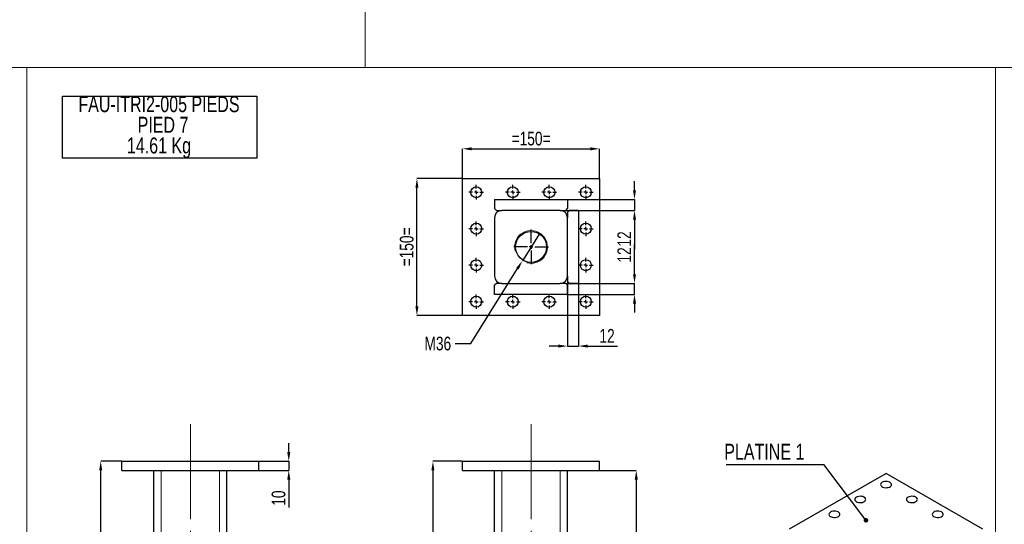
# Model space of a CAD drawing. Header units: millimetres. Extents: x 0 to 841, y 0 to 594.
# Tile 9 of 13: x 484 to 700, y 206 to 316. Entities that reach past the tile are written whole.
import ezdxf

# ---------------------------------------------------------------- set-up
doc = ezdxf.new("R2010")
doc.units = ezdxf.units.MM
doc.header["$PDSIZE"] = -1
doc.linetypes.add('CENTERX2', pattern=[20.32, 12.7, -2.54, 2.54, -2.54])
for name, color, linetype in [('COTES', 1, 'Continuous'), ('NOTES', 6, 'Continuous'), ('TRAIT-FINS', 9, 'Continuous'), ('TRAIT-MIXTES', 3, 'CENTERX2')]:
    doc.layers.add(name, color=color, linetype=linetype)
doc.layers.add('TRAIT-FORT', color=4, linetype='Continuous', lineweight=25)
doc.styles.add('SLDTEXTSTYLE0', font='TXT', dxfattribs={"width": 0.75})
doc.dimstyles.new('SLDDIMSTYLE6', dxfattribs={"dimtxt": 3, "dimasz": 2, "dimexe": 0, "dimexo": 0.0625, "dimgap": 0.75, "dimtad": 1, "dimlfac": 5, "dimrnd": 1e-09, "dimzin": 12, "dimdsep": 46, "dimtxsty": 'SLDTEXTSTYLE0', "dimsah": 1, "dimcen": 0.09, "dimadec": 0, "dimazin": 3, "dimtfac": 1, "dimtofl": 0, "dimtmove": 0, "dimatfit": 3, "dimfxl": 1, "dimfrac": 2, "dimtolj": 1, "dimtzin": 12, "dimarcsym": 0})
doc.dimstyles.new('SLDDIMSTYLE7', dxfattribs={"dimtxt": 3, "dimasz": 2, "dimexe": 0, "dimexo": 0.0625, "dimgap": 0.75, "dimtad": 1, "dimlfac": 5, "dimrnd": 1e-09, "dimzin": 12, "dimdsep": 46, "dimtxsty": 'SLDTEXTSTYLE0', "dimsah": 1, "dimcen": 0.09, "dimadec": 0, "dimazin": 3, "dimtfac": 1, "dimtmove": 0, "dimatfit": 0, "dimfxl": 1, "dimfrac": 2, "dimtolj": 1, "dimtzin": 12, "dimarcsym": 0})
doc.dimstyles.new('SLDDIMSTYLE8', dxfattribs={"dimtxt": 3, "dimasz": 2, "dimexe": 0, "dimexo": 0.0625, "dimgap": 0.75, "dimtad": 0, "dimtih": 1, "dimtoh": 1, "dimlfac": 5, "dimrnd": 1e-09, "dimzin": 12, "dimdsep": 46, "dimtxsty": 'SLDTEXTSTYLE0', "dimblk1": 'NONE', "dimsah": 1, "dimcen": 0, "dimadec": 0, "dimazin": 3, "dimtfac": 1, "dimtmove": 0, "dimatfit": 3, "dimldrblk": 'NONE', "dimfxl": 1, "dimfrac": 2, "dimtolj": 1, "dimtzin": 12, "dimarcsym": 0})
doc.dimstyles.new('SLDDIMSTYLE9', dxfattribs={"dimtxt": 0.18, "dimasz": 1, "dimexe": 0, "dimexo": 0.0625, "dimgap": 0, "dimtad": 0, "dimtih": 1, "dimtoh": 1, "dimdec": 0, "dimrnd": 1e-09, "dimzin": 0, "dimdsep": 46, "dimtxsty": 'Standard', "dimblk1": 'DOT', "dimblk2": 'DOT', "dimsah": 1, "dimcen": 0.09, "dimadec": 0, "dimazin": 0, "dimtfac": 1, "dimtdec": 0, "dimtofl": 0, "dimtmove": 0, "dimatfit": 3, "dimldrblk": 'DOT', "dimfxl": 1, "dimfrac": 2, "dimtolj": 1, "dimtzin": 0, "dimarcsym": 0})

# ---------------------------------------------------------------- blocks, each defined once
blk = doc.blocks.new('_D_31')
at = {"layer": 'COTES', "color": 0, "lineweight": -2, "transparency": 16777216}
for p, q in [((581.29, 219.54), (574.87, 219.54)), ((574.87, 217.54), (574.87, 125.54)), ((588.29, 123.54), (574.87, 123.54))]:
    blk.add_line(p, q, dxfattribs=at)
at = {"layer": 'COTES', "color": 0, "transparency": 16777216}
for points in [[(574.53, 217.54), (575.2, 217.54), (574.87, 219.54)], [(574.53, 125.54), (575.2, 125.54), (574.87, 123.54)]]:
    blk.add_solid(points, dxfattribs=at)
at = {"layer": 'Defpoints', "color": 0, "transparency": 16777216}
for p in [(581.36, 219.54), (574.87, 123.54), (588.36, 123.54)]:
    blk.add_point(p, dxfattribs=at)
at = {"layer": 'COTES', "color": 0, "transparency": 16777216, "insert": (571.12, 171.54), "char_height": 3, "attachment_point": 2, "rotation": 90, "style": 'SLDTEXTSTYLE0'}
blk.add_mtext('\\A1;480', dxfattribs=at)
blk = doc.blocks.new('_D_33')
at = {"layer": 'COTES', "color": 0, "lineweight": -2, "transparency": 16777216}
for p, q in [((611.42, 217.54), (619.41, 217.54)), ((619.41, 215.54), (619.41, 61.14)), ((604.42, 59.14), (619.41, 59.14))]:
    blk.add_line(p, q, dxfattribs=at)
at = {"layer": 'COTES', "color": 0, "transparency": 16777216}
for points in [[(619.07, 215.54), (619.74, 215.54), (619.41, 217.54)], [(619.07, 61.14), (619.74, 61.14), (619.41, 59.14)]]:
    blk.add_solid(points, dxfattribs=at)
at = {"layer": 'Defpoints', "color": 0, "transparency": 16777216}
for p in [(611.36, 217.54), (604.36, 59.14), (619.41, 59.14)]:
    blk.add_point(p, dxfattribs=at)
at = {"layer": 'COTES', "color": 0, "transparency": 16777216, "insert": (615.66, 138.34), "char_height": 3, "attachment_point": 2, "rotation": 90, "style": 'SLDTEXTSTYLE0'}
blk.add_mtext('\\A1;792', dxfattribs=at)
blk = doc.blocks.new('_D_34')
at = {"layer": 'COTES', "color": 0, "lineweight": -2, "transparency": 16777216}
for p, q in [((581.36, 281.58), (581.36, 288.03)), ((583.36, 288.03), (609.36, 288.03)), ((611.36, 281.58), (611.36, 288.03))]:
    blk.add_line(p, q, dxfattribs=at)
at = {"layer": 'COTES', "color": 0, "transparency": 16777216}
for points in [[(583.36, 288.36), (583.36, 287.69), (581.36, 288.03)], [(609.36, 288.36), (609.36, 287.69), (611.36, 288.03)]]:
    blk.add_solid(points, dxfattribs=at)
at = {"layer": 'Defpoints', "color": 0, "transparency": 16777216}
for p in [(611.36, 288.03), (581.36, 281.52), (611.36, 281.52)]:
    blk.add_point(p, dxfattribs=at)
at = {"layer": 'COTES', "color": 0, "transparency": 16777216, "insert": (596.36, 291.78), "char_height": 3, "attachment_point": 2, "style": 'SLDTEXTSTYLE0'}
blk.add_mtext('\\A1;=150=', dxfattribs=at)
blk = doc.blocks.new('_D_35')
at = {"layer": 'COTES', "color": 0, "lineweight": -2, "transparency": 16777216}
for p, q in [((581.29, 281.52), (571.36, 281.52)), ((571.36, 253.52), (571.36, 279.52)), ((581.29, 251.52), (571.36, 251.52))]:
    blk.add_line(p, q, dxfattribs=at)
at = {"layer": 'COTES', "color": 0, "transparency": 16777216}
for points in [[(571.02, 279.52), (571.69, 279.52), (571.36, 281.52)], [(571.02, 253.52), (571.69, 253.52), (571.36, 251.52)]]:
    blk.add_solid(points, dxfattribs=at)
at = {"layer": 'Defpoints', "color": 0, "transparency": 16777216}
for p in [(571.36, 281.52), (581.36, 281.52), (581.36, 251.52)]:
    blk.add_point(p, dxfattribs=at)
at = {"layer": 'COTES', "color": 0, "transparency": 16777216, "insert": (567.61, 266.52), "char_height": 3, "attachment_point": 2, "rotation": 90, "style": 'SLDTEXTSTYLE0'}
blk.add_mtext('\\A1;=150=', dxfattribs=at)
blk = doc.blocks.new('_D_36')
at = {"layer": 'COTES', "color": 0, "lineweight": -2, "transparency": 16777216}
for p, q in [((619.02, 278.92), (619.02, 280.92)), ((604.42, 276.92), (619.02, 276.92)), ((619.02, 276.92), (619.02, 274.52)), ((604.02, 274.52), (619.02, 274.52)), ((619.02, 272.52), (619.02, 266.02))]:
    blk.add_line(p, q, dxfattribs=at)
at = {"layer": 'COTES', "color": 0, "transparency": 16777216}
for points in [[(618.69, 278.92), (619.35, 278.92), (619.02, 276.92)], [(618.69, 272.52), (619.35, 272.52), (619.02, 274.52)]]:
    blk.add_solid(points, dxfattribs=at)
at = {"layer": 'Defpoints', "color": 0, "transparency": 16777216}
for p in [(604.36, 276.92), (603.96, 274.52), (619.02, 274.52)]:
    blk.add_point(p, dxfattribs=at)
at = {"layer": 'COTES', "color": 0, "transparency": 16777216, "insert": (615.27, 268.27), "char_height": 3, "attachment_point": 2, "rotation": 90, "style": 'SLDTEXTSTYLE0'}
blk.add_mtext('\\A1;12', dxfattribs=at)
blk = doc.blocks.new('_D_37')
at = {"layer": 'COTES', "color": 0, "lineweight": -2, "transparency": 16777216}
for p, q in [((619.02, 260.52), (619.02, 267.02)), ((604.02, 258.52), (619.02, 258.52)), ((619.02, 256.12), (619.02, 258.52)), ((604.42, 256.12), (619.02, 256.12)), ((619.02, 254.12), (619.02, 252.12))]:
    blk.add_line(p, q, dxfattribs=at)
at = {"layer": 'COTES', "color": 0, "transparency": 16777216}
for points in [[(618.69, 260.52), (619.35, 260.52), (619.02, 258.52)], [(618.69, 254.12), (619.35, 254.12), (619.02, 256.12)]]:
    blk.add_solid(points, dxfattribs=at)
at = {"layer": 'Defpoints', "color": 0, "transparency": 16777216}
for p in [(603.96, 258.52), (604.36, 256.12), (619.02, 256.12)]:
    blk.add_point(p, dxfattribs=at)
at = {"layer": 'COTES', "color": 0, "transparency": 16777216, "insert": (615.27, 264.77), "char_height": 3, "attachment_point": 2, "rotation": 90, "style": 'SLDTEXTSTYLE0'}
blk.add_mtext('\\A1;12', dxfattribs=at)
blk = doc.blocks.new('_D_38')
at = {"layer": 'COTES', "color": 0, "lineweight": -2, "transparency": 16777216}
for p, q in [((604.36, 258.86), (604.36, 244.79)), ((606.76, 258.46), (606.76, 244.79)), ((602.36, 244.79), (600.36, 244.79)), ((604.36, 244.79), (606.76, 244.79)), ((608.76, 244.79), (615.26, 244.79))]:
    blk.add_line(p, q, dxfattribs=at)
at = {"layer": 'COTES', "color": 0, "transparency": 16777216}
for points in [[(602.36, 245.12), (602.36, 244.46), (604.36, 244.79)], [(608.76, 245.12), (608.76, 244.46), (606.76, 244.79)]]:
    blk.add_solid(points, dxfattribs=at)
at = {"layer": 'Defpoints', "color": 0, "transparency": 16777216}
for p in [(604.36, 258.92), (606.76, 258.52), (606.76, 244.79)]:
    blk.add_point(p, dxfattribs=at)
at = {"layer": 'COTES', "color": 0, "transparency": 16777216, "insert": (613.01, 248.54), "char_height": 3, "attachment_point": 2, "style": 'SLDTEXTSTYLE0'}
blk.add_mtext('\\A1;12', dxfattribs=at)
blk = doc.blocks.new('_D_39')
at = {"layer": 'COTES', "color": 0, "lineweight": -2, "transparency": 16777216}
for p, q in [((598.26, 269.57), (594.45, 263.46)), ((583.14, 245.35), (593.39, 261.77)), ((579.76, 245.35), (583.14, 245.35))]:
    blk.add_line(p, q, dxfattribs=at)
at = {"layer": 'COTES', "color": 0, "transparency": 16777216}
blk.add_solid([(593.11, 261.94), (593.67, 261.59), (594.45, 263.46)], dxfattribs=at)
at = {"layer": 'Defpoints', "color": 0, "transparency": 16777216}
for p in [(598.26, 269.57), (594.45, 263.46)]:
    blk.add_point(p, dxfattribs=at)
at = {"layer": 'COTES', "color": 0, "transparency": 16777216, "insert": (573.01, 246.85), "char_height": 3, "attachment_point": 1, "style": 'SLDTEXTSTYLE0'}
blk.add_mtext('\\A1;M36', dxfattribs=at)
blk = doc.blocks.new('_NONE')
blk = doc.blocks.new('SW_CENTERMARKSYMBOL_28')
at = {"layer": 'TRAIT-MIXTES', "color": 0}
for p, q in [((-0.8, 0), (-1.6, 0)), ((0, 0), (-0.4, 0)), ((0, 0.8), (0, 1.6)), ((0, 0), (0, 0.4)), ((0, 0), (0, -0.4)), ((0, 0), (0.4, 0)), ((0.8, 0), (1.6, 0)), ((0, -0.8), (0, -1.6))]:
    blk.add_line(p, q, dxfattribs=at)
blk = doc.blocks.new('SW_CENTERMARKSYMBOL_29')
at = {"layer": 'TRAIT-MIXTES', "color": 0}
for p, q in [((-0.8, 0), (-1.6, 0)), ((0, 0), (-0.4, 0)), ((0, 0.8), (0, 1.6)), ((0, 0), (0, 0.4)), ((0, 0), (0, -0.4)), ((0, 0), (0.4, 0)), ((0.8, 0), (1.6, 0)), ((0, -0.8), (0, -1.6))]:
    blk.add_line(p, q, dxfattribs=at)
blk = doc.blocks.new('SW_CENTERMARKSYMBOL_30')
at = {"layer": 'TRAIT-MIXTES', "color": 0}
for p, q in [((-0.8, 0), (-1.6, 0)), ((0, 0), (-0.4, 0)), ((0, 0.8), (0, 1.6)), ((0, 0), (0, 0.4)), ((0, 0), (0, -0.4)), ((0, 0), (0.4, 0)), ((0.8, 0), (1.6, 0)), ((0, -0.8), (0, -1.6))]:
    blk.add_line(p, q, dxfattribs=at)
blk = doc.blocks.new('SW_CENTERMARKSYMBOL_31')
at = {"layer": 'TRAIT-MIXTES', "color": 0}
for p, q in [((-0.8, 0), (-1.6, 0)), ((0, 0), (-0.4, 0)), ((0, 0.8), (0, 1.6)), ((0, 0), (0, 0.4)), ((0, 0), (0, -0.4)), ((0, 0), (0.4, 0)), ((0.8, 0), (1.6, 0)), ((0, -0.8), (0, -1.6))]:
    blk.add_line(p, q, dxfattribs=at)
blk = doc.blocks.new('SW_CENTERMARKSYMBOL_32')
at = {"layer": 'TRAIT-MIXTES', "color": 0}
for p, q in [((-0.8, 0), (-1.6, 0)), ((0, 0), (-0.4, 0)), ((0, 0.8), (0, 1.6)), ((0, 0), (0, 0.4)), ((0, 0), (0, -0.4)), ((0, 0), (0.4, 0)), ((0.8, 0), (1.6, 0)), ((0, -0.8), (0, -1.6))]:
    blk.add_line(p, q, dxfattribs=at)
blk = doc.blocks.new('SW_CENTERMARKSYMBOL_33')
at = {"layer": 'TRAIT-MIXTES', "color": 0}
for p, q in [((-0.8, 0), (-1.6, 0)), ((0, 0), (-0.4, 0)), ((0, 0.8), (0, 1.6)), ((0, 0), (0, 0.4)), ((0, 0), (0, -0.4)), ((0, 0), (0.4, 0)), ((0.8, 0), (1.6, 0)), ((0, -0.8), (0, -1.6))]:
    blk.add_line(p, q, dxfattribs=at)
blk = doc.blocks.new('SW_CENTERMARKSYMBOL_34')
at = {"layer": 'TRAIT-MIXTES', "color": 0}
for p, q in [((-0.8, 0), (-1.6, 0)), ((0, 0), (-0.4, 0)), ((0, 0.8), (0, 1.6)), ((0, 0), (0, 0.4)), ((0, 0), (0, -0.4)), ((0, 0), (0.4, 0)), ((0.8, 0), (1.6, 0)), ((0, -0.8), (0, -1.6))]:
    blk.add_line(p, q, dxfattribs=at)
blk = doc.blocks.new('SW_CENTERMARKSYMBOL_35')
at = {"layer": 'TRAIT-MIXTES', "color": 0}
for p, q in [((-0.8, 0), (-1.6, 0)), ((0, 0), (-0.4, 0)), ((0, 0.8), (0, 1.6)), ((0, 0), (0, 0.4)), ((0, 0), (0, -0.4)), ((0, 0), (0.4, 0)), ((0.8, 0), (1.6, 0)), ((0, -0.8), (0, -1.6))]:
    blk.add_line(p, q, dxfattribs=at)
blk = doc.blocks.new('SW_CENTERMARKSYMBOL_36')
at = {"layer": 'TRAIT-MIXTES', "color": 0}
for p, q in [((-0.8, 0), (-1.6, 0)), ((0, 0), (-0.4, 0)), ((0, 0.8), (0, 1.6)), ((0, 0), (0, 0.4)), ((0, 0), (0, -0.4)), ((0, 0), (0.4, 0)), ((0.8, 0), (1.6, 0)), ((0, -0.8), (0, -1.6))]:
    blk.add_line(p, q, dxfattribs=at)
blk = doc.blocks.new('SW_CENTERMARKSYMBOL_37')
at = {"layer": 'TRAIT-MIXTES', "color": 0}
for p, q in [((-0.8, 0), (-1.6, 0)), ((0, 0), (-0.4, 0)), ((0, 0.8), (0, 1.6)), ((0, 0), (0, 0.4)), ((0, 0), (0, -0.4)), ((0, 0), (0.4, 0)), ((0.8, 0), (1.6, 0)), ((0, -0.8), (0, -1.6))]:
    blk.add_line(p, q, dxfattribs=at)
blk = doc.blocks.new('SW_CENTERMARKSYMBOL_38')
at = {"layer": 'TRAIT-MIXTES', "color": 0}
for p, q in [((-0.8, 0), (-1.6, 0)), ((0, 0), (-0.4, 0)), ((0, 0.8), (0, 1.6)), ((0, 0), (0, 0.4)), ((0, 0), (0, -0.4)), ((0, 0), (0.4, 0)), ((0.8, 0), (1.6, 0)), ((0, -0.8), (0, -1.6))]:
    blk.add_line(p, q, dxfattribs=at)
blk = doc.blocks.new('SW_CENTERMARKSYMBOL_39')
at = {"layer": 'TRAIT-MIXTES', "color": 0}
for p, q in [((-0.8, 0), (-1.6, 0)), ((0, 0), (-0.4, 0)), ((0, 0.8), (0, 1.6)), ((0, 0), (0, 0.4)), ((0, 0), (0, -0.4)), ((0, 0), (0.4, 0)), ((0.8, 0), (1.6, 0)), ((0, -0.8), (0, -1.6))]:
    blk.add_line(p, q, dxfattribs=at)
blk = doc.blocks.new('SW_CENTERMARKSYMBOL_40')
at = {"layer": 'TRAIT-MIXTES', "color": 0}
for p, q in [((0, 0.8), (0, 3.8)), ((-0.8, 0), (-3.8, 0)), ((0, 0), (-0.4, 0)), ((0, 0), (0, 0.4)), ((0, 0), (0, -0.4)), ((0, 0), (0.4, 0)), ((0.8, 0), (3.8, 0)), ((0, -0.8), (0, -3.8))]:
    blk.add_line(p, q, dxfattribs=at)
blk = doc.blocks.new('SW_NOTE_9')
at = {"layer": 'NOTES', "color": 0}
blk.add_line((-21.36, 0), (0, 0), dxfattribs=at)
at = {"layer": 'NOTES', "color": 0, "insert": (-21.8, 4.56), "char_height": 3.5, "attachment_point": 1, "style": 'SLDTEXTSTYLE0'}
blk.add_mtext('PLATINE 1', dxfattribs=at)
blk = doc.blocks.new('_DOT')
at = {"color": 0, "linetype": 'ByBlock', "lineweight": -2}
blk.add_line((-0.5, 0), (-1, 0), dxfattribs=at)
at = {"color": 0, "linetype": 'ByBlock', "const_width": 0.5}
blk.add_lwpolyline([(-0.25, 0, 1), (0.25, 0, 1)], format="xyb", close=True, dxfattribs=at)
blk = doc.blocks.new('_D_40')
at = {"layer": 'COTES', "color": 0, "lineweight": -2, "transparency": 16777216}
for p, q in [((543.29, 221.54), (543.29, 223.54)), ((536.81, 219.54), (543.29, 219.54)), ((543.29, 219.54), (543.29, 217.54)), ((536.81, 217.54), (543.29, 217.54)), ((543.29, 215.54), (543.29, 209.41))]:
    blk.add_line(p, q, dxfattribs=at)
at = {"layer": 'COTES', "color": 0, "transparency": 16777216}
for points in [[(542.96, 221.54), (543.63, 221.54), (543.29, 219.54)], [(542.96, 215.54), (543.63, 215.54), (543.29, 217.54)]]:
    blk.add_solid(points, dxfattribs=at)
at = {"layer": 'Defpoints', "color": 0, "transparency": 16777216}
for p in [(536.75, 219.54), (543.29, 219.54), (536.75, 217.54)]:
    blk.add_point(p, dxfattribs=at)
at = {"layer": 'COTES', "color": 0, "transparency": 16777216, "insert": (539.54, 211.47), "char_height": 3, "attachment_point": 2, "rotation": 90, "style": 'SLDTEXTSTYLE0'}
blk.add_mtext('\\A1;10', dxfattribs=at)
blk = doc.blocks.new('_D_42')
at = {"layer": 'COTES', "color": 0, "lineweight": -2, "transparency": 16777216}
for p, q in [((506.69, 219.54), (502.09, 219.54)), ((502.09, 57.14), (502.09, 217.54)), ((513.69, 55.14), (502.09, 55.14))]:
    blk.add_line(p, q, dxfattribs=at)
at = {"layer": 'COTES', "color": 0, "transparency": 16777216}
for points in [[(501.76, 217.54), (502.43, 217.54), (502.09, 219.54)], [(501.76, 57.14), (502.43, 57.14), (502.09, 55.14)]]:
    blk.add_solid(points, dxfattribs=at)
at = {"layer": 'Defpoints', "color": 0, "transparency": 16777216}
for p in [(502.09, 219.54), (506.75, 219.54), (513.75, 55.14)]:
    blk.add_point(p, dxfattribs=at)
at = {"layer": 'COTES', "color": 0, "transparency": 16777216, "insert": (498.34, 137.34), "char_height": 3, "attachment_point": 2, "rotation": 90, "style": 'SLDTEXTSTYLE0'}
blk.add_mtext('\\A1;822', dxfattribs=at)
blk = doc.blocks.new('SW_NOTE_13')
at = {"layer": 'NOTES', "color": 0}
for p, q in [((-0.11, -9.06), (-0.11, 4.48)), ((-0.11, 4.48), (42.48, 4.48)), ((42.48, 4.48), (42.48, -9.06)), ((42.48, -9.06), (-0.11, -9.06))]:
    blk.add_line(p, q, dxfattribs=at)
at = {"layer": 'NOTES', "color": 0, "char_height": 3.5, "attachment_point": 2, "style": 'SLDTEXTSTYLE0'}
for s, insert in [('FAU-ITRI2-005 PIEDS', (21.05, 4.51)), ('PIED 7', (21.94, -0.01)), ('14.61 Kg', (21.05, -4.54))]:
    blk.add_mtext(s, dxfattribs=dict(at, insert=insert))

msp = doc.modelspace()

# ---------------------------------------------------------------- linework, layer by layer
at = {"lineweight": 18}
for p, q in [((559.991, 578), (559.991, 305.8674)), ((16.0906, 305.8674), (737.6671, 305.8674)), ((16.0906, 305.8674), (698.1101, 305.8674)), ((485.9035, 305.8674), (485.9035, 16.0142)), ((698.1101, 305.8674), (698.1101, 16.0142))]:
    msp.add_line(p, q, dxfattribs=at)
at = {"layer": 'TRAIT-FINS', "lineweight": 18}
for p, q in [((515.3517, 123.5369), (515.3517, 217.5369)), ((528.1517, 123.5369), (528.1517, 217.5369)), ((589.9553, 123.5369), (589.9553, 217.5369)), ((602.7553, 123.5369), (602.7553, 217.5369))]:
    msp.add_line(p, q, dxfattribs=at)
msp.add_arc((596.3553, 266.5178), 3.6, 255, 195, dxfattribs=at)
at = {"layer": 'TRAIT-FORT', "lineweight": 25}
for p, q in [((581.3553, 281.5178), (611.3553, 281.5178)), ((581.3553, 251.5178), (581.3553, 281.5178)), ((611.3553, 281.5178), (611.3553, 251.5178)), ((588.3553, 276.9178), (604.3553, 276.9178)), ((588.3553, 276.9178), (588.3553, 274.9178)), ((604.3553, 276.9178), (604.3553, 274.9178)), ((588.3553, 274.9178), (588.7553, 274.5178)), ((588.7553, 274.5178), (589.9553, 274.5178)), ((602.7553, 274.5178), (589.9553, 274.5178)), ((602.7553, 274.5178), (603.9553, 274.5178)), ((603.9553, 274.5178), (604.3553, 274.9178)), ((604.7553, 274.5178), (604.3553, 274.1178)), ((604.3553, 274.1178), (604.3553, 272.9178)), ((606.7553, 274.5178), (604.7553, 274.5178)), ((606.7553, 274.5178), (606.7553, 258.5178)), ((588.3553, 272.9178), (588.3553, 260.1178)), ((604.3553, 260.1178), (604.3553, 272.9178)), ((604.3553, 260.1178), (604.3553, 258.9178)), ((604.3553, 258.9178), (604.7553, 258.5178)), ((588.7553, 258.5178), (588.3553, 258.1178)), ((588.3553, 256.1178), (588.3553, 258.1178)), ((589.9553, 258.5178), (588.7553, 258.5178)), ((589.9553, 258.5178), (602.7553, 258.5178)), ((603.9553, 258.5178), (602.7553, 258.5178)), ((604.3553, 258.1178), (603.9553, 258.5178)), ((604.3553, 256.1178), (604.3553, 258.1178)), ((606.7553, 258.5178), (604.7553, 258.5178)), ((604.3553, 256.1178), (588.3553, 256.1178)), ((611.3553, 251.5178), (581.3553, 251.5178)), ((506.7517, 217.5369), (506.7517, 219.5369)), ((506.7517, 219.5369), (536.7517, 219.5369)), ((536.7517, 217.5369), (536.7517, 219.5369)), ((581.3553, 217.5369), (581.3553, 219.5369)), ((581.3553, 219.5369), (611.3553, 219.5369)), ((611.3553, 217.5369), (611.3553, 219.5369)), ((506.7517, 217.5369), (536.7517, 217.5369)), ((513.7517, 123.5369), (513.7517, 217.5369)), ((529.7517, 123.5369), (529.7517, 217.5369)), ((581.3553, 217.5369), (611.3553, 217.5369)), ((588.3553, 123.5369), (588.3553, 217.5369)), ((604.3553, 123.5369), (604.3553, 217.5369)), ((674.1265, 216.8904), (652.9133, 204.6443)), ((695.3397, 204.6443), (674.1265, 216.8904))]:
    msp.add_line(p, q, dxfattribs=at)
at = {"layer": 'TRAIT-FORT', "lineweight": 25, "flags": 128}
for points in [[(673.278, 214.931), (673.0936, 214.7938), (672.9742, 214.6345), (672.9271, 214.4629), (672.9554, 214.2901), (673.0573, 214.1267), (673.2264, 213.9831), (673.452, 213.8682), (673.72, 213.7894), (674.0136, 213.7515), (674.3142, 213.757), (674.6031, 213.8054), (674.862, 213.8938), (675.0747, 214.0166), (675.2278, 214.1661), (675.3117, 214.3328), (675.3212, 214.5064), (675.2556, 214.6758), (675.119, 214.8306), (674.9201, 214.9608), (674.6713, 215.0584), (674.3883, 215.1172), (674.0888, 215.1336), (673.7917, 215.1064), (673.5157, 215.0375), (673.278, 214.931)], [(667.6211, 211.6654), (667.4368, 211.5282), (667.3173, 211.3688), (667.2702, 211.1973), (667.2986, 211.0244), (667.4004, 210.861), (667.5695, 210.7174), (667.7952, 210.6026), (668.0632, 210.5238), (668.3567, 210.4859), (668.6574, 210.4913), (668.9462, 210.5398), (669.2051, 210.6282), (669.4178, 210.751), (669.571, 210.9004), (669.6549, 211.0672), (669.6643, 211.2407), (669.5987, 211.4102), (669.4622, 211.5649), (669.2632, 211.6952), (669.0144, 211.7928), (668.7314, 211.8516), (668.432, 211.868), (668.1349, 211.8408), (667.8588, 211.7718), (667.6211, 211.6654)], [(678.9348, 211.6654), (678.7505, 211.5282), (678.631, 211.3688), (678.584, 211.1973), (678.6123, 211.0244), (678.7142, 210.861), (678.8832, 210.7174), (679.1089, 210.6026), (679.3769, 210.5238), (679.6704, 210.4859), (679.9711, 210.4913), (680.2599, 210.5398), (680.5189, 210.6282), (680.7316, 210.751), (680.8847, 210.9004), (680.9686, 211.0672), (680.978, 211.2407), (680.9124, 211.4102), (680.7759, 211.5649), (680.5769, 211.6952), (680.3282, 211.7928), (680.0451, 211.8516), (679.7457, 211.868), (679.4486, 211.8408), (679.1725, 211.7718), (678.9348, 211.6654)], [(661.9643, 208.3998), (661.7799, 208.2626), (661.6604, 208.1032), (661.6134, 207.9317), (661.6417, 207.7588), (661.7436, 207.5954), (661.9127, 207.4518), (662.1383, 207.337), (662.4063, 207.2581), (662.6999, 207.2202), (663.0005, 207.2257), (663.2894, 207.2741), (663.5483, 207.3625), (663.761, 207.4853), (663.9141, 207.6348), (663.998, 207.8015), (664.0075, 207.9751), (663.9419, 208.1446), (663.8053, 208.2993), (663.6064, 208.4296), (663.3576, 208.5272), (663.0746, 208.586), (662.7751, 208.6023), (662.478, 208.5752), (662.202, 208.5062), (661.9643, 208.3998)], [(684.5917, 208.3998), (684.4073, 208.2626), (684.2879, 208.1032), (684.2408, 207.9317), (684.2691, 207.7588), (684.371, 207.5954), (684.5401, 207.4518), (684.7657, 207.337), (685.0337, 207.2581), (685.3273, 207.2202), (685.6279, 207.2257), (685.9168, 207.2741), (686.1757, 207.3625), (686.3884, 207.4853), (686.5415, 207.6348), (686.6254, 207.8015), (686.6349, 207.9751), (686.5693, 208.1446), (686.4327, 208.2993), (686.2338, 208.4296), (685.985, 208.5272), (685.702, 208.586), (685.4025, 208.6023), (685.1054, 208.5752), (684.8294, 208.5062), (684.5917, 208.3998)]]:
    msp.add_lwpolyline(points, dxfattribs=at)
at = {"layer": 'TRAIT-FORT', "lineweight": 25}
for centre, radius in [((584.3553, 278.5178), 1.2), ((592.3553, 278.5178), 1.2), ((600.3553, 278.5178), 1.2), ((608.3553, 278.5178), 1.2), ((584.3553, 270.5178), 1.2), ((596.3553, 266.5178), 3.4), ((608.3553, 270.5178), 1.2), ((584.3553, 262.5178), 1.2), ((608.3553, 262.5178), 1.2), ((584.3553, 254.5178), 1.2), ((592.3553, 254.5178), 1.2), ((600.3553, 254.5178), 1.2), ((608.3553, 254.5178), 1.2)]:
    msp.add_circle(centre, radius, dxfattribs=at)
for centre, start, end in [((589.9553, 272.9178), 90, 180), ((602.7553, 272.9178), 0, 90), ((589.9553, 260.1178), 180, 270), ((602.7553, 260.1178), 270, 0)]:
    msp.add_arc(centre, 1.6, start, end, dxfattribs=at)
at = {"layer": 'TRAIT-MIXTES', "lineweight": 18}
for p, q in [((521.7517, 227.6486), (521.7517, 219.5369)), ((596.3553, 227.6486), (596.3553, 219.5369)), ((521.7517, 219.5369), (521.7517, 48.0262)), ((596.3553, 219.5369), (596.3553, 48.0262))]:
    msp.add_line(p, q, dxfattribs=at)

# ---------------------------------------------------------------- block references
at = {"layer": 'NOTES'}
for name, p in [('SW_NOTE_13', (493.8107, 295.0538)), ('SW_NOTE_9', (660.4828, 218.8115))]:
    msp.add_blockref(name, p, dxfattribs=at)
at = {"layer": 'TRAIT-MIXTES'}
for name, p in [('SW_CENTERMARKSYMBOL_35', (584.3553, 278.5178)), ('SW_CENTERMARKSYMBOL_34', (592.3553, 278.5178)), ('SW_CENTERMARKSYMBOL_33', (600.3553, 278.5178)), ('SW_CENTERMARKSYMBOL_32', (608.3553, 278.5178)), ('SW_CENTERMARKSYMBOL_36', (584.3553, 270.5178)), ('SW_CENTERMARKSYMBOL_31', (608.3553, 270.5178)), ('SW_CENTERMARKSYMBOL_40', (596.3553, 266.5178)), ('SW_CENTERMARKSYMBOL_37', (584.3553, 262.5178)), ('SW_CENTERMARKSYMBOL_30', (608.3553, 262.5178)), ('SW_CENTERMARKSYMBOL_38', (584.3553, 254.5178)), ('SW_CENTERMARKSYMBOL_39', (592.3553, 254.5178)), ('SW_CENTERMARKSYMBOL_28', (600.3553, 254.5178)), ('SW_CENTERMARKSYMBOL_29', (608.3553, 254.5178))]:
    msp.add_blockref(name, p, dxfattribs=at)

# ---------------------------------------------------------------- dimensions: what is measured, and where the dimension line sits
at = {"layer": 'COTES'}
dim = msp.add_linear_dim(base=(611.3553, 288.027), p1=(581.3553, 281.5178), p2=(611.3553, 281.5178), text='=<>=', dimstyle='SLDDIMSTYLE6', dxfattribs=at)
dim.commit()
dim.dimension.update_dxf_attribs({"geometry": '_D_34', "text_midpoint": (596.3553, 288.027), "dimtype": 160})
dim = msp.add_linear_dim(base=(571.3553, 281.5178), p1=(581.3553, 251.5178), p2=(581.3553, 281.5178), angle=90, text='=<>=', dimstyle='SLDDIMSTYLE6', dxfattribs=at)
dim.commit()
dim.dimension.update_dxf_attribs({"geometry": '_D_35', "text_midpoint": (571.3553, 266.5178), "dimtype": 160})
for base, p1, p2, dimstyle, picture, middle in [((619.0184, 274.5178), (604.3553, 276.9178), (603.9553, 274.5178), 'SLDDIMSTYLE7', '_D_36', (619.0184, 268.2678)), ((619.0184, 256.1178), (603.9553, 258.5178), (604.3553, 256.1178), 'SLDDIMSTYLE7', '_D_37', (619.0184, 264.7678)), ((543.2919, 219.5369), (536.7517, 217.5369), (536.7517, 219.5369), 'SLDDIMSTYLE7', '_D_40', (543.2919, 211.4744)), ((502.0927, 219.5369), (513.7517, 55.1369), (506.7517, 219.5369), 'SLDDIMSTYLE6', '_D_42', (502.0927, 137.3369)), ((574.866, 123.5369), (581.3553, 219.5369), (588.3553, 123.5369), 'SLDDIMSTYLE6', '_D_31', (574.866, 171.5369)), ((619.4072, 59.1369), (611.3553, 217.5369), (604.3553, 59.1369), 'SLDDIMSTYLE6', '_D_33', (619.4072, 138.3369))]:
    dim = msp.add_linear_dim(base=base, p1=p1, p2=p2, angle=90, dimstyle=dimstyle, dxfattribs=at)
    dim.commit()
    dim.dimension.update_dxf_attribs({"geometry": picture, "text_midpoint": middle, "dimtype": 160})
dim = msp.add_diameter_dim_2p(p1=(598.262, 269.5714), p2=(594.4485, 263.4642), text='M36', dimstyle='SLDDIMSTYLE8', override={"dimpost": '<>'}, dxfattribs=at)
dim.commit()
dim.dimension.update_dxf_attribs({"geometry": '_D_39', "text_midpoint": (576.0101, 245.3515), "dimtype": 163})
dim = msp.add_linear_dim(base=(606.7553, 244.7886), p1=(604.3553, 258.9178), p2=(606.7553, 258.5178), dimstyle='SLDDIMSTYLE7', dxfattribs=at)
dim.commit()
dim.dimension.update_dxf_attribs({"geometry": '_D_38', "text_midpoint": (613.0053, 244.7886), "dimtype": 160})

# ---------------------------------------------------------------- leaders
at = {"layer": 'NOTES'}
msp.add_leader([(669.7228, 206.6073), (660.4828, 218.8115)], dimstyle='SLDDIMSTYLE9', dxfattribs=at)

doc.saveas('drawing.dxf')
